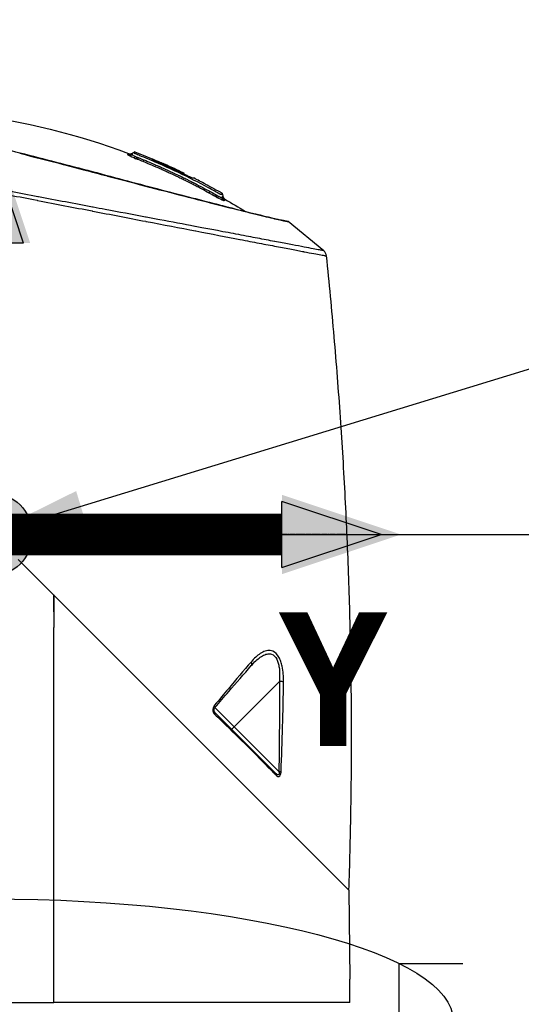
# Model space of a CAD drawing. Header units: millimetres. Extents: x 0 to 7374, y 0 to 4200.
# Tile 10 of 256: x 974 to 1104, y 1027 to 1282. Entities that reach past the tile are written whole.
import ezdxf

# ---------------------------------------------------------------- set-up
doc = ezdxf.new("R2010")
doc.units = ezdxf.units.MM
doc.header["$LTSCALE"] = 0.2
doc.linetypes.add('CENTER2', pattern=[1.125, 0.75, -0.125, 0.125, -0.125])
for name, color, linetype in [('02_Center Line', 1, 'CENTER2'), ('07_Special Line2', 76, 'Continuous'), ('12_Before Rev.Num.', 5, 'Continuous'), ('13_After Rev.Num.', 6, 'Continuous')]:
    doc.layers.add(name, color=color, linetype=linetype)
doc.layers.add('14_Mark', color=7, linetype='Continuous', true_color=0xe03c31)
doc.styles.add('Rainbow-4.0 Style', font='malgunsl.ttf')
doc.styles.add('Rainbow-5.0 Style', font='malgunsl.ttf')
doc.dimstyles.new('Rainbow-4.0 Style', dxfattribs={"dimtxt": 3.5, "dimasz": 2.5, "dimexe": 1, "dimexo": 1, "dimgap": 1, "dimtad": 1, "dimdsep": 46, "dimtxsty": 'Rainbow-4.0 Style', "dimcen": 0, "dimclrd": 251, "dimclre": 251, "dimclrt": 7, "dimazin": 3, "dimtp": 0.1, "dimtm": 0.1, "dimtfac": 0.61, "dimtmove": 0, "dimatfit": 3, "dimfxl": 1, "dimlwd": -1, "dimlwe": -1, "dimarcsym": 1})

# ---------------------------------------------------------------- blocks, each defined once
blk = doc.blocks.new('A$Ccc13c451')
for p, q in [((37.32, 339.97), (36.71, 339.61)), ((44.38, 337.03), (44.21, 336.87)), ((44.24, 336.85), (44.35, 336.96)), ((44.35, 336.97), (44.35, 336.97)), ((44.38, 337.04), (44.38, 337.04)), ((44.97, 336.66), (44.88, 336.57)), ((48.65, 333.89), (48.65, 333.89)), ((49.39, 334.62), (49.29, 334.53)), ((49.91, 334.23), (50.02, 334.35)), ((50.02, 334.34), (49.91, 334.23)), ((50.06, 334.42), (50.06, 334.42)), ((50.06, 334.42), (50.06, 334.42)), ((52.55, 333.2), (52.47, 333.12)), ((52.51, 333.12), (52.51, 333.11)), ((55.64, 331.61), (55.64, 331.61)), ((55.64, 331.61), (55.64, 331.61)), ((59.92, 329.28), (60.06, 328.53)), ((86.2, 314.39), (77.02, 321.93)), ((7.17, 234.53), (83.16, 158.55)), ((16.35, 221), (16.35, 225.36)), ((16.35, 222.47), (16.35, 221)), ((16.35, 221), (16.35, 216.98)), ((16.35, 141), (16.35, 216.98)), ((63.05, 191.29), (74.72, 202.96)), ((63.05, 191.29), (58.05, 196.28)), ((73.8, 179.22), (58.1, 194.92)), ((63.05, 191.29), (62.39, 190.63)), ((74.58, 179.75), (63.05, 191.29)), ((92.72, 148.98), (83.16, 158.55)), ((92.72, 148.98), (92.92, 126)), ((16.35, 120), (16.35, 141)), ((92.97, 120), (92.93, 125)), ((3.7, 120), (16.35, 120)), ((92.97, 120), (16.35, 120))]:
    blk.add_line(p, q)
for centre, radius, start, end in [((-24.75, 179.77), 171.69, 64.417, 66.0396), ((-24.75, 179.77), 171.8, 64.1859, 66.0389), ((61.24, 328.76), 1.2, 190.856, 240.1649)]:
    blk.add_arc(centre, radius, start, end)
for centre, major_axis, ratio, start_param, end_param in [((35.96, 340.34), (-1.03, 0.61), 0.997949, 1.7431, 2.633557), ((36, 340.42), (1.09, -0.51), 0.998516, 4.787531, 5.677928), ((68.26, 333.61), (-35, 7.37), 0.102199, 0.497677, 0.526182), ((38.49, 339.13), (-0.45, -1.11), 0.000022, 5.354217, 6.201922), ((57.03, 330.11), (-0.453, -0.828), 0.000085, 0.093714, 1.061511), ((54.14, 331.53), (-6.66, 4.29), 0.072778, 2.304313, 2.39478), ((61.07, 328.39), (1.12, -0.42), 0.997377, 3.687023, 4.546133), ((61.11, 328.49), (-1.09, 0.5), 0.998063, 0.621049, 1.479829), ((76.71, 321.67), (-0.436, 0.006), 0.859623, 4.491537, 4.551131), ((76.76, 321.66), (-0.384, 0.198), 0.857832, 5.016208, 5.02625), ((85.35, 313.07), (0.83, -1.55), 0.864703, 1.122468, 2.019125), ((20.25, 226.58), (77.45, -74.58), 0.033953, 0.839526, 0.849498)]:
    blk.add_ellipse(centre, major_axis=major_axis, ratio=ratio, start_param=start_param, end_param=end_param)
for points, knots in [([(-36.89, 351.11), (-36.89, 351.11), (-36.89, 351.11), (-36.08, 351.13), (-35.28, 351.15), (-32.05, 351.21), (-29.63, 351.21), (-19.93, 351.06), (-12.66, 350.57), (8.57, 347.91), (22.48, 344.53), (35.68, 339.53)], [0.121215, 0.121215, 0.121215, 0.121215, 0.121354, 0.121354, 0.363444, 0.363444, 1.089806, 1.089806, 3.271728, 3.271728, 7.50672, 7.50672, 7.50672, 7.50672]), ([(1.97, 341.15), (7.92, 339.64), (14.25, 338.04), (26.69, 334.8), (32.95, 333.11), (44.56, 330.05), (50.07, 328.62), (59.7, 326.14), (63.96, 325.06), (70.74, 323.37), (73.34, 322.76), (75.52, 322.28), (75.98, 322.19), (76.45, 322.1), (76.57, 322.08), (76.7, 322.05), (76.74, 322.05), (76.77, 322.04), (76.78, 322.04), (76.78, 322.04), (76.78, 322.04), (76.78, 322.04)], [0, 0, 0, 0, 1.927306, 1.927306, 3.856376, 3.856376, 5.766661, 5.766661, 7.686697, 7.686697, 9.640124, 9.640124, 10.376091, 10.376091, 10.747602, 10.747602, 10.933284, 10.933284, 11.023918, 11.023918, 11.064397, 11.064397, 11.064397, 11.064397]), ([(7.54, 339.6), (7.54, 339.6), (7.54, 339.6), (11.24, 338.65), (15.03, 337.69), (18.83, 336.71), (18.86, 336.7), (18.89, 336.7)], [0, 0, 0, 0, 0.000004, 0.000004, 0.991982, 0.991982, 1, 1, 1, 1]), ([(35.57, 339.13), (35.55, 339.15), (35.52, 339.18), (35.52, 339.21), (35.53, 339.22)], [0, 0, 0, 0, 0.462694, 1, 1, 1, 1]), ([(35.57, 339.3), (35.59, 339.34), (35.6, 339.37), (35.63, 339.43), (35.64, 339.45), (35.66, 339.49), (35.67, 339.5), (35.68, 339.52), (35.68, 339.53), (35.68, 339.53), (35.68, 339.53), (35.68, 339.53), (35.68, 339.53), (35.68, 339.53)], [0.0010877, 0.0010877, 0.0010877, 0.0010877, 0.1237619, 0.1237619, 0.2422121, 0.2422121, 0.3605238, 0.3605238, 0.4785956, 0.4785956, 0.4950475, 0.4950475, 0.4959259, 0.4959259, 0.4959259, 0.4959259]), ([(35.68, 339.53), (35.8, 339.48), (35.93, 339.46), (36.19, 339.45), (36.32, 339.46), (36.53, 339.53), (36.62, 339.57), (36.71, 339.61)], [0, 0, 0, 0, 0.0388779, 0.0388779, 0.0770911, 0.0770911, 0.1064476, 0.1064476, 0.1064476, 0.1064476]), ([(36.56, 339.3), (36.55, 339.29), (36.55, 339.28), (36.54, 339.28), (36.54, 339.27), (36.54, 339.27), (36.54, 339.26), (36.54, 339.26), (36.54, 339.26), (36.54, 339.26), (36.55, 339.25), (36.56, 339.23), (36.58, 339.23)], [0, 0, 0, 0, 0.25, 0.25, 0.25, 0.5, 0.5, 0.5, 0.533204, 0.533204, 0.533204, 1, 1, 1, 1]), ([(36.58, 339.23), (36.59, 339.22), (36.64, 339.18), (36.69, 339.15), (36.73, 339.12), (36.8, 339.08), (36.88, 339.04), (37.04, 338.95), (37.3, 338.83), (37.49, 338.75)], [0.0000008, 0.0000008, 0.0000008, 0.0000008, 0.25, 0.25, 0.25, 0.5, 0.5, 0.5, 0.9997095, 0.9997095, 0.9997095, 0.9997095]), ([(59.92, 329.28), (59.92, 329.28), (59.9, 329.25), (59.83, 329.09), (59.76, 328.93), (59.73, 328.89), (59.73, 328.88), (59.69, 328.89), (59.64, 328.91), (59.53, 328.95), (59.47, 328.98), (59.37, 329.03), (59.32, 329.05), (59.2, 329.11), (59.14, 329.14), (58.97, 329.24), (58.91, 329.27), (58.82, 329.32), (58.79, 329.33), (58.74, 329.36), (58.71, 329.38), (58.62, 329.43), (58.29, 329.61), (57.36, 330.13), (56.88, 330.39), (53.84, 332.03), (51.24, 333.35), (45.87, 335.91), (43.09, 337.14), (39.34, 338.69), (38.63, 338.97), (38.04, 339.21), (37.89, 339.27), (37.61, 339.39), (37.51, 339.43), (37.34, 339.51), (37.28, 339.54), (37.19, 339.6), (37.16, 339.62), (37.16, 339.63), (37.16, 339.64), (37.19, 339.69), (37.24, 339.81), (37.31, 339.94), (37.32, 339.97), (37.32, 339.97)], [-12.930328, -12.930328, -12.930328, -12.930328, -11.277637, -11.277637, -8.543668, -8.543668, -8.35232, -8.35232, -8.052683, -8.052683, -7.858412, -7.858412, -7.701305, -7.701305, -7.538181, -7.538181, -7.239112, -7.239112, -7.140306, -7.140306, -7.008811, -7.008811, -6.770415, -6.770415, -6.525589, -6.525589, -5.202241, -5.202241, -3.822769, -3.822769, -3.359845, -3.359845, -2.733238, -2.733238, -2.339267, -2.339267, -1.960551, -1.960551, -1.566753, -1.566753, -1.398937, -1.398937, -0.558929, -0.558929, -0.000001, -0.000001, -0.000001, -0.000001]), ([(18.89, 336.7), (20.62, 336.25), (22.35, 335.8), (24.06, 335.35), (26.11, 334.81), (28.14, 334.27), (30.16, 333.73), (30.18, 333.73), (30.21, 333.72), (30.23, 333.71)], [0, 0, 0, 0, 0.452999, 0.452999, 0.452999, 0.993777, 0.993777, 0.993777, 1, 1, 1, 1]), ([(37.84, 338.6), (37.86, 338.59), (37.94, 338.57), (38.01, 338.54), (38.08, 338.52), (38.15, 338.49), (38.22, 338.46)], [0, 0, 0, 0, 0.5, 0.5, 0.5, 1, 1, 1, 1]), ([(56.58, 329.28), (55.92, 329.64), (55.25, 330.01), (54.2, 330.56), (53.85, 330.74), (53.13, 331.12), (52.72, 331.33), (51.75, 331.83), (51.07, 332.17), (50.01, 332.69), (49.65, 332.87), (48.91, 333.23), (48.5, 333.43), (47.47, 333.92), (46.77, 334.24), (45.7, 334.74), (45.33, 334.9), (44.6, 335.24), (44.2, 335.42), (42.49, 336.17), (41.04, 336.79), (39.5, 337.43)], [0, 0, 0, 0, 0.125, 0.125, 0.1875, 0.1875, 0.25, 0.25, 0.375, 0.375, 0.4375, 0.4375, 0.5, 0.5, 0.625, 0.625, 0.6875, 0.6875, 0.75, 0.75, 1, 1, 1, 1]), ([(39.69, 337.87), (40.26, 337.63), (40.92, 337.36), (41.65, 337.05), (42.01, 336.89), (42.39, 336.73), (42.79, 336.56), (42.99, 336.47), (43.2, 336.38), (43.41, 336.29), (43.51, 336.24), (43.62, 336.2), (43.72, 336.15), (43.78, 336.12), (43.83, 336.1), (43.89, 336.08), (43.94, 336.05), (43.97, 336.04), (44.05, 336), (46.7, 334.83), (48.07, 334.16), (48.36, 334.02), (48.5, 333.95), (48.93, 333.75), (49.65, 333.4), (50, 333.23), (50.43, 333.02), (50.92, 332.77), (51.17, 332.65), (51.43, 332.52), (51.72, 332.38), (51.86, 332.3), (52, 332.23), (52.15, 332.16), (52.23, 332.12), (52.3, 332.08), (52.38, 332.04), (52.46, 332), (52.56, 331.95), (52.62, 331.92), (54.32, 331.05), (55.71, 330.3), (56.81, 329.7)], [0, 0, 0, 0, 0.125, 0.125, 0.125, 0.1875, 0.1875, 0.1875, 0.21875, 0.21875, 0.21875, 0.234375, 0.234375, 0.234375, 0.242188, 0.242188, 0.242188, 0.25, 0.25, 0.25, 0.5, 0.5, 0.5, 0.625, 0.625, 0.625, 0.6875, 0.6875, 0.6875, 0.71875, 0.71875, 0.71875, 0.734375, 0.734375, 0.734375, 0.742188, 0.742188, 0.742188, 0.75, 0.75, 0.75, 1, 1, 1, 1]), ([(41.79, 338.07), (41.8, 338.08), (41.81, 338.1), (41.82, 338.12), (41.82, 338.13), (41.83, 338.14)], [-0.3473239, -0.3473239, -0.3473239, -0.3473239, -0.1736625, -0.1736625, -0.000001, -0.000001, -0.000001, -0.000001]), ([(44.92, 336.55), (44.72, 336.64), (44.52, 336.73), (44.12, 336.91), (43.91, 337), (43.35, 337.26), (42.99, 337.43), (42.47, 337.69), (42.21, 337.81), (41.95, 337.96), (41.89, 337.99), (41.81, 338.04), (41.79, 338.06), (41.79, 338.07)], [0, 0, 0, 0, 0.0652901, 0.0652901, 0.1356072, 0.1356072, 0.2664802, 0.2664802, 0.3609863, 0.3609863, 0.4017652, 0.4017652, 0.4432479, 0.4432479, 0.4432479, 0.4432479]), ([(41.83, 338.14), (41.83, 338.14), (41.85, 338.13), (41.94, 338.1), (42.01, 338.07), (42.24, 337.97), (42.47, 337.88), (43.05, 337.63), (43.4, 337.47), (44, 337.21), (44.21, 337.12), (44.47, 337.01), (44.51, 336.99), (44.56, 336.97)], [0.0000003, 0.0000003, 0.0000003, 0.0000003, 0.0705862, 0.0705862, 0.1412382, 0.1412382, 0.2642584, 0.2642584, 0.3766899, 0.3766899, 0.4329096, 0.4329096, 0.4450917, 0.4450917, 0.4450917, 0.4450917]), ([(44.35, 336.97), (44.35, 336.96), (44.35, 336.96), (44.35, 336.96), (44.35, 336.96), (44.36, 336.95), (44.42, 336.92), (44.47, 336.89), (44.59, 336.84), (44.66, 336.8), (44.82, 336.73), (44.9, 336.7), (44.97, 336.66)], [-0.0015612, -0.0015612, -0.0015612, -0.0015612, 0, 0, 0, 0.0255407, 0.0255407, 0.0510814, 0.0510814, 0.078632, 0.078632, 0.1030497, 0.1030497, 0.1030497, 0.1030497]), ([(45.02, 336.76), (44.94, 336.8), (44.86, 336.83), (44.71, 336.9), (44.63, 336.93), (44.52, 336.98), (44.47, 337), (44.4, 337.03), (44.38, 337.04), (44.38, 337.04), (44.38, 337.04), (44.38, 337.04), (44.38, 337.03)], [-0.1017382, -0.1017382, -0.1017382, -0.1017382, -0.0775244, -0.0775244, -0.0503574, -0.0503574, -0.0251787, -0.0251787, 0, 0, 0, 0.0028061, 0.0028061, 0.0028061, 0.0028061]), ([(49.33, 334.51), (48.6, 334.86), (47.87, 335.2), (46.4, 335.88), (45.66, 336.22), (44.92, 336.55)], [0.000001, 0.000001, 0.000001, 0.000001, 0.2430473, 0.2430473, 0.4860558, 0.4860558, 0.4860558, 0.4860558]), ([(30.23, 333.71), (33.94, 332.73), (37.57, 331.78), (41.08, 330.86), (41.09, 330.86), (41.11, 330.86), (41.13, 330.85)], [0, 0, 0, 0, 0.9954962, 0.9954962, 0.9954962, 1, 1, 1, 1]), ([(52.51, 333.12), (52.51, 333.11), (52.49, 333.11), (52.4, 333.14), (52.33, 333.16), (52.05, 333.27), (51.78, 333.38), (51.39, 333.55), (51.14, 333.66), (50.52, 333.95), (50.26, 334.07), (49.83, 334.27), (49.58, 334.39), (49.33, 334.51)], [0, 0, 0, 0, 0.0684595, 0.0684595, 0.1399936, 0.1399936, 0.3001856, 0.3001856, 0.4257444, 0.4257444, 0.5345662, 0.5345662, 0.6818219, 0.6818219, 0.6818219, 0.6818219]), ([(49.39, 334.62), (49.46, 334.59), (49.54, 334.55), (49.69, 334.48), (49.77, 334.45), (49.88, 334.4), (49.93, 334.38), (50, 334.35), (50.02, 334.35), (50.02, 334.35), (50.02, 334.35), (50.02, 334.35)], [-0.3085425, -0.3085425, -0.3085425, -0.3085425, -0.2840094, -0.2840094, -0.2572237, -0.2572237, -0.2320944, -0.2320944, -0.206965, -0.206965, -0.2038936, -0.2038936, -0.2038936, -0.2038936]), ([(50.02, 334.35), (50.02, 334.35), (50.02, 334.34), (50.02, 334.34), (50.02, 334.34), (50.02, 334.34), (50.02, 334.34)], [0.94931211, 0.94931211, 0.94931211, 0.94931211, 0.99009901, 0.99009901, 0.99009901, 0.99011126, 0.99011126, 0.99011126, 0.99011126]), ([(50.06, 334.42), (50.06, 334.42), (50.05, 334.41), (50.04, 334.4), (50.04, 334.39), (50.04, 334.38), (50.03, 334.36)], [0, 0, 0, 0, 0.4950417, 0.4950417, 0.4950417, 0.8079303, 0.8079303, 0.8079303, 0.8079303]), ([(52.55, 333.2), (52.55, 333.19), (52.54, 333.18), (52.54, 333.17), (52.53, 333.16), (52.52, 333.14), (52.51, 333.12)], [0, 0, 0, 0, 0.4999918, 0.4999918, 0.4999918, 1, 1, 1, 1]), ([(55.64, 331.61), (55.13, 331.88), (54.61, 332.14), (53.58, 332.68), (53.07, 332.94), (52.55, 333.2)], [0.000001, 0.000001, 0.000001, 0.000001, 0.173747, 0.173747, 0.3475067, 0.3475067, 0.3475067, 0.3475067]), ([(-2.16, 330.2), (-2.11, 330.19), (-2.06, 330.18), (2.62, 329.26), (7.33, 328.34), (12.04, 327.43)], [0, 0, 0, 0, 0.010575, 0.010575, 1, 1, 1, 1]), ([(12.38, 328.32), (12.33, 328.33), (12.28, 328.34), (7.55, 329.24), (2.86, 330.13), (-1.74, 331.01)], [0, 0, 0, 0, 0.010158, 0.010158, 1, 1, 1, 1]), ([(41.13, 330.85), (44.62, 329.94), (47.99, 329.07), (51.14, 328.26), (51.15, 328.25), (51.16, 328.25)], [0, 0, 0, 0, 0.996758, 0.996758, 1, 1, 1, 1]), ([(58.2, 328.94), (58.26, 328.91), (58.36, 328.85), (58.39, 328.82), (58.42, 328.8), (58.47, 328.77), (58.54, 328.73)], [0, 0, 0, 0, 0.5, 0.5, 0.5, 1, 1, 1, 1]), ([(58.89, 328.54), (58.98, 328.49), (59.08, 328.43), (59.18, 328.38), (59.23, 328.35), (59.28, 328.33), (59.34, 328.3), (59.39, 328.28), (59.46, 328.25), (59.49, 328.23), (59.58, 328.19), (59.74, 328.15), (59.79, 328.13), (59.8, 328.13), (59.8, 328.13), (59.81, 328.13), (59.81, 328.12), (59.82, 328.12), (59.82, 328.12)], [0.0004245, 0.0004245, 0.0004245, 0.0004245, 0.25, 0.25, 0.25, 0.375, 0.375, 0.375, 0.5, 0.5, 0.5, 0.8998439, 0.8998439, 0.8998439, 0.9347368, 0.9347368, 0.9347368, 0.9999979, 0.9999979, 0.9999979, 0.9999979]), ([(59.94, 328.26), (59.98, 328.35), (60.01, 328.42), (60.03, 328.46), (60.05, 328.51), (60.06, 328.53), (60.06, 328.53)], [0, 0, 0, 0, 0.499129, 0.499129, 0.499129, 1, 1, 1, 1]), ([(12.04, 327.43), (12.09, 327.42), (12.14, 327.41), (12.19, 327.4), (16.91, 326.49), (21.63, 325.58), (26.3, 324.67)], [0, 0, 0, 0, 0.0101289, 0.0101289, 0.0101289, 1, 1, 1, 1]), ([(26.52, 325.65), (26.48, 325.66), (26.44, 325.67), (21.76, 326.55), (17.07, 327.43), (12.38, 328.32)], [0, 0, 0, 0, 0.009464, 0.009464, 1, 1, 1, 1]), ([(51.16, 328.25), (54.31, 327.44), (57.23, 326.69), (59.9, 326.02), (59.91, 326.02), (59.92, 326.01), (59.92, 326.01)], [0, 0, 0, 0, 0.997611, 0.997611, 0.997611, 1, 1, 1, 1]), ([(60.38, 327.32), (60.22, 327.35), (59.7, 327.58), (59.04, 327.93), (58.97, 327.97), (58.89, 328.01), (58.82, 328.05)], [0, 0, 0, 0, 0.8986326, 0.8986326, 0.8986326, 1, 1, 1, 1]), ([(59.82, 328.12), (59.83, 328.12), (59.84, 328.12), (59.85, 328.12), (59.86, 328.12), (59.87, 328.12), (59.88, 328.12), (59.88, 328.13), (59.89, 328.15), (59.89, 328.17)], [0, 0, 0, 0, 0.25, 0.25, 0.25, 0.5, 0.5, 0.5, 1, 1, 1, 1]), ([(59.92, 326.01), (62.59, 325.34), (65, 324.74), (67.11, 324.22), (67.11, 324.21), (67.11, 324.21), (67.12, 324.21)], [0, 0, 0, 0, 0.998378, 0.998378, 0.998378, 1, 1, 1, 1]), ([(60.64, 327.72), (60.64, 327.72), (60.64, 327.71), (60.64, 327.7), (60.63, 327.69), (60.62, 327.67), (60.61, 327.65), (60.59, 327.61), (60.56, 327.54), (60.52, 327.45)], [0.00838, 0.00838, 0.00838, 0.00838, 0.25, 0.25, 0.25, 0.5, 0.5, 0.5, 1, 1, 1, 1]), ([(26.3, 324.67), (26.3, 324.67), (26.3, 324.67), (26.3, 324.67), (26.34, 324.66), (26.39, 324.65), (26.43, 324.65), (31.09, 323.74), (35.69, 322.86), (40.14, 322)], [0, 0, 0, 0, 0.000009, 0.000009, 0.000009, 0.009484, 0.009484, 0.009484, 1, 1, 1, 1]), ([(40.23, 323.07), (40.19, 323.08), (40.15, 323.08), (40.11, 323.09), (36.7, 323.73), (33.21, 324.39), (29.67, 325.06), (28.62, 325.25), (27.58, 325.45), (26.52, 325.65)], [0, 0, 0, 0, 0.008747, 0.008747, 0.008747, 0.77448, 0.77448, 0.77448, 1, 1, 1, 1]), ([(65.91, 324.57), (66.4, 324.45), (66.87, 324.34), (70.76, 323.37), (73.35, 322.76), (75.3, 322.33), (75.61, 322.27), (75.87, 322.21)], [7.428228, 7.428228, 7.428228, 7.428228, 7.688455, 7.688455, 9.645251, 9.645251, 10.095588, 10.095588, 10.095588, 10.095588]), ([(67.12, 324.21), (69.21, 323.69), (71.01, 323.26), (72.47, 322.92), (72.47, 322.92), (72.47, 322.92), (72.47, 322.92), (72.47, 322.92)], [0, 0, 0, 0, 0.998945, 0.998945, 0.999987, 0.999987, 1, 1, 1, 1]), ([(40.14, 322), (40.14, 322), (40.14, 322), (40.14, 322), (40.18, 321.99), (40.22, 321.99), (40.26, 321.98), (44.71, 321.12), (49, 320.29), (53.06, 319.51)], [0, 0, 0, 0, 0.000004, 0.000004, 0.000004, 0.008758, 0.008758, 0.008758, 1, 1, 1, 1]), ([(52.97, 320.67), (52.94, 320.67), (52.9, 320.68), (52.87, 320.68), (49.95, 321.24), (46.9, 321.81), (43.76, 322.41), (42.59, 322.63), (41.42, 322.85), (40.23, 323.07)], [0, 0, 0, 0, 0.007582, 0.007582, 0.007582, 0.73198, 0.73198, 0.73198, 1, 1, 1, 1]), ([(72.47, 322.92), (73.93, 322.58), (75.06, 322.32), (75.83, 322.16), (76.21, 322.08), (76.5, 322.03), (76.71, 321.99), (76.91, 321.95), (77.02, 321.93), (77.02, 321.93)], [0, 0, 0, 0, 0.5, 0.5, 0.5, 0.7498451, 0.7498451, 0.7498451, 0.9943685, 0.9943685, 0.9943685, 0.9943685]), ([(76.44, 322.1), (76.53, 322.08), (76.6, 322.07), (76.68, 322.06), (76.71, 322.05), (76.73, 322.05)], [10.5053668, 10.5053668, 10.5053668, 10.5053668, 10.7415112, 10.7415112, 10.8638195, 10.8638195, 10.8638195, 10.8638195]), ([(76.81, 322.03), (76.81, 322.03), (76.81, 322.03), (76.82, 322.03), (76.82, 322.03), (76.82, 322.03), (76.83, 322.03), (76.83, 322.03), (76.84, 322.03), (76.85, 322.02), (76.86, 322.02), (76.87, 322.02), (76.88, 322.01), (76.9, 322), (76.91, 322), (76.95, 321.98), (76.98, 321.97), (77.01, 321.94), (77.02, 321.94), (77.02, 321.93)], [0, 0, 0, 0, 0.00223173, 0.00223173, 0.00433028, 0.00433028, 0.00749179, 0.00749179, 0.00972785, 0.00972785, 0.01240011, 0.01240011, 0.01500819, 0.01500819, 0.01934381, 0.01934381, 0.02790151, 0.02790151, 0.03097705, 0.03097705, 0.03097705, 0.03097705]), ([(64.22, 318.55), (64.22, 318.55), (64.22, 318.55), (64.22, 318.55), (64.19, 318.55), (64.17, 318.55), (64.15, 318.56), (62.42, 318.89), (60.61, 319.23), (58.73, 319.58), (57.4, 319.83), (56.04, 320.09), (54.65, 320.35), (54.09, 320.45), (53.53, 320.56), (52.97, 320.67)], [0, 0, 0, 0, 0.000002, 0.000002, 0.000002, 0.006428, 0.006428, 0.006428, 0.506965, 0.506965, 0.506965, 0.859559, 0.859559, 0.859559, 1, 1, 1, 1]), ([(53.06, 319.51), (53.06, 319.51), (53.06, 319.51), (53.09, 319.5), (53.12, 319.5), (57.21, 318.71), (61.01, 317.98), (64.5, 317.31)], [0, 0, 0, 0, 0.000005, 0.000005, 0.007575, 0.007575, 1, 1, 1, 1]), ([(73.51, 316.79), (73.49, 316.79), (73.48, 316.79), (72.1, 317.05), (70.63, 317.33), (67.54, 317.92), (65.92, 318.22), (64.22, 318.55)], [0, 0, 0, 0, 0.005281, 0.005281, 0.505483, 0.505483, 1, 1, 1, 1]), ([(64.5, 317.31), (64.5, 317.31), (64.5, 317.31), (64.52, 317.31), (64.54, 317.3), (66.3, 316.97), (67.95, 316.65), (71.09, 316.05), (72.58, 315.76), (73.97, 315.5)], [0, 0, 0, 0, 0.000003, 0.000003, 0.006429, 0.006429, 0.500376, 0.500376, 1, 1, 1, 1]), ([(80.45, 315.48), (80.44, 315.48), (80.43, 315.48), (79.48, 315.66), (78.42, 315.86), (76.11, 316.3), (74.86, 316.53), (73.51, 316.79)], [0, 0, 0, 0, 0.003874, 0.003874, 0.504286, 0.504286, 1, 1, 1, 1]), ([(73.97, 315.5), (73.99, 315.5), (74, 315.49), (74.02, 315.49), (75.39, 315.23), (76.66, 314.98), (77.83, 314.76), (79.02, 314.54), (80.09, 314.33), (81.06, 314.15), (81.06, 314.15), (81.07, 314.14), (81.08, 314.14), (82.03, 313.96), (82.87, 313.8), (83.6, 313.67), (84.33, 313.53), (84.94, 313.41), (85.44, 313.32), (85.44, 313.32), (85.44, 313.32), (85.44, 313.32), (85.93, 313.23), (86.3, 313.16), (86.55, 313.12), (86.55, 313.12), (86.55, 313.12), (86.55, 313.11), (86.8, 313.07), (86.92, 313.05), (86.92, 313.05)], [0, 0, 0, 0, 0.0017627, 0.0017627, 0.0017627, 0.1671489, 0.1671489, 0.1671489, 0.3341032, 0.3341032, 0.3341032, 0.3353966, 0.3353966, 0.3353966, 0.501122, 0.501122, 0.501122, 0.6672661, 0.6672661, 0.6672661, 0.6680256, 0.6680256, 0.6680256, 0.8332512, 0.8332512, 0.8332512, 0.8337163, 0.8337163, 0.8337163, 1, 1, 1, 1]), ([(84.74, 314.66), (84.74, 314.66), (84.74, 314.66), (84.25, 314.76), (83.64, 314.87), (82.21, 315.14), (81.38, 315.3), (80.45, 315.48), (80.45, 315.48)], [0, 0, 0, 0, 0.002282, 0.002282, 0.50177, 0.50177, 0.999997, 1, 1, 1, 1]), ([(86.2, 314.39), (86.2, 314.39), (86.08, 314.41), (85.83, 314.46), (85.83, 314.46), (85.59, 314.5), (85.22, 314.57), (84.74, 314.66)], [0, 0, 0, 0, 0.500898, 0.500898, 0.502299, 0.502299, 1, 1, 1, 1]), ([(16.35, 225.36), (16.35, 225.21), (16.35, 225.07), (16.35, 224.71), (16.35, 224.51), (16.35, 223.77), (16.35, 223.25), (16.35, 222.64), (16.35, 222.56), (16.35, 222.47)], [0.1965288, 0.1965288, 0.1965288, 0.1965288, 0.3185935, 0.3185935, 0.4917001, 0.4917001, 0.9319126, 0.9319126, 1, 1, 1, 1]), ([(68.6, 209.28), (68.6, 209.28), (68.6, 209.28), (68.6, 209.28), (68.18, 208.9), (67.78, 208.48), (67.39, 208.02)], [0.0097373, 0.0097373, 0.0097373, 0.0097373, 0.009901, 0.009901, 0.009901, 1, 1, 1, 1]), ([(67.44, 207.08), (67.83, 207.52), (68.22, 207.94), (68.63, 208.32), (69.37, 209.01), (70.15, 209.6), (70.95, 209.91), (71.34, 210.07), (71.74, 210.16), (72.13, 210.15), (72.33, 210.14), (72.52, 210.11), (72.7, 210.05), (73.25, 209.86), (73.73, 209.39), (74.06, 208.72), (74.21, 208.42), (74.33, 208.09), (74.43, 207.73), (74.53, 207.38), (74.6, 207), (74.66, 206.61), (74.82, 205.45), (74.82, 204.2), (74.72, 202.96)], [0, 0, 0, 0, 0.115688, 0.115688, 0.115688, 0.327422, 0.327422, 0.327422, 0.433289, 0.433289, 0.433289, 0.486223, 0.486223, 0.486223, 0.645023, 0.645023, 0.645023, 0.716019, 0.716019, 0.716019, 0.787014, 0.787014, 0.787014, 1, 1, 1, 1]), ([(74.61, 209.26), (74.19, 210.02), (73.61, 210.57), (72.99, 210.83), (72.78, 210.91), (72.56, 210.97), (72.35, 210.99), (71.91, 211.04), (71.48, 210.97), (71.05, 210.84), (70.19, 210.56), (69.37, 209.98), (68.6, 209.28)], [0, 0, 0, 0, 0.3001329, 0.3001329, 0.3001329, 0.4001191, 0.4001191, 0.4001191, 0.6000914, 0.6000914, 0.6000914, 1, 1, 1, 1]), ([(75.79, 202.92), (75.8, 204.26), (75.68, 206.08), (75.12, 208.17), (74.8, 208.92), (74.61, 209.26)], [0.0000003, 0.0000003, 0.0000003, 0.0000003, 0.6001576, 0.8002102, 1, 1, 1, 1]), ([(58.05, 196.28), (59.26, 197.67), (60.44, 199.03), (63.6, 202.66), (65.54, 204.9), (67.44, 207.08)], [0, 0, 0, 0, 0.371358, 0.371358, 1, 1, 1, 1]), ([(67.39, 208.02), (65.47, 205.78), (63.51, 203.46), (61.52, 201.09), (61.52, 201.09), (61.52, 201.09)], [0, 0, 0, 0, 0.999894, 0.999894, 1, 1, 1, 1]), ([(67.44, 207.08), (67.52, 207.17), (67.56, 207.28), (67.57, 207.42), (67.57, 207.47), (67.57, 207.52), (67.56, 207.57), (67.54, 207.71), (67.48, 207.87), (67.39, 208.02)], [0, 0, 0, 0, 0.428389, 0.428389, 0.428389, 0.571429, 0.571429, 0.571429, 1, 1, 1, 1]), ([(75.79, 202.92), (75.67, 202.93), (75.35, 202.95), (74.92, 202.96), (74.72, 202.96)], [0, 0, 0, 0, 0.498496, 1, 1, 1, 1]), ([(57.95, 196.84), (57.8, 196.66), (57.55, 196.23), (57.46, 195.26), (57.79, 194.67), (58.05, 194.42)], [0, 0, 0, 0, 0.285714, 0.571429, 1, 1, 1, 1]), ([(58.1, 194.92), (57.96, 195.06), (57.77, 195.41), (57.83, 195.95), (57.97, 196.19), (58.05, 196.28)], [0, 0, 0, 0, 0.428571, 0.714286, 1, 1, 1, 1]), ([(74.58, 179.75), (74.64, 179.53), (74.68, 179.31), (74.66, 179.13), (74.65, 179.04), (74.63, 178.96), (74.6, 178.91), (74.53, 178.81), (74.39, 178.81), (74.25, 178.88), (74.19, 178.9), (74.14, 178.94), (74.08, 178.98), (73.99, 179.04), (73.89, 179.13), (73.8, 179.22)], [0, 0, 0, 0, 0.285714, 0.285714, 0.285714, 0.428571, 0.428571, 0.428571, 0.714286, 0.714286, 0.714286, 0.821429, 0.821429, 0.821429, 1, 1, 1, 1]), ([(73.86, 178.73), (73.95, 178.64), (74.11, 178.51), (74.45, 178.35), (74.8, 178.43), (75.1, 179), (75.15, 179.43), (75.16, 179.72)], [0, 0, 0, 0, 0.178571, 0.285714, 0.571429, 0.714286, 1, 1, 1, 1]), ([(92.93, 125), (92.93, 125), (92.93, 125), (92.93, 125), (92.93, 125.13), (92.93, 125.26), (92.92, 125.51), (92.92, 125.62), (92.92, 125.8), (92.92, 125.87), (92.92, 125.98), (92.92, 126), (92.92, 126)], [0.6027058, 0.6027058, 0.6027058, 0.6027058, 0.6027152, 0.6027152, 0.6027152, 0.6403819, 0.6403819, 0.6780487, 0.6780487, 0.7157151, 0.7157151, 0.7533815, 0.7533815, 0.7533815, 0.7533815])]:
    blk.add_open_spline(points, degree=3, knots=knots)
for points, degree in [([(35.53, 339.22), (35.54, 339.23), (35.55, 339.26), (35.57, 339.3)], 3), ([(36.58, 339.23), (36.28, 339.05), (35.9, 339.01), (35.57, 339.13)], 3), ([(37.14, 338.38), (36.35, 338.71), (35.71, 339.02), (35.57, 339.13)], 3), ([(36.6, 339.38), (36.59, 339.36), (36.58, 339.33), (36.56, 339.3)], 3), ([(36.71, 339.61), (36.71, 339.61), (36.62, 339.43), (36.6, 339.38)], 3), ([(36.71, 339.61), (36.71, 339.61), (36.71, 339.61), (36.71, 339.61)], 3), ([(37.49, 338.75), (37.34, 338.52), (37.21, 338.38), (37.14, 338.38)], 3), ([(37.32, 339.97), (39.03, 339.31), (40.73, 338.62), (42.42, 337.9)], 3), ([(37.49, 338.75), (37.59, 338.69), (37.71, 338.64), (37.84, 338.6)], 3), ([(37.84, 338.6), (37.72, 338.36), (37.64, 338.21), (37.61, 338.19)], 3), ([(38.04, 338.02), (37.9, 338.08), (37.75, 338.13), (37.61, 338.19)], 3), ([(39.5, 337.43), (39.06, 337.6), (38.58, 337.8), (38.04, 338.02)], 3), ([(38.22, 338.46), (38.71, 338.26), (39.2, 338.07), (39.69, 337.87)], 3), ([(39.5, 337.43), (39.51, 337.45), (39.58, 337.62), (39.69, 337.87)], 3), ([(41.03, 337.31), (41.03, 337.31), (41.03, 337.31), (41.03, 337.31)], 3), ([(44.38, 337.03), (44.37, 337.02), (44.36, 337), (44.35, 336.97)], 3), ([(49.19, 333.62), (49.19, 333.62), (49.19, 333.63), (49.19, 333.63)], 3), ([(50.02, 334.35), (50.04, 334.39), (50.05, 334.41), (50.06, 334.43)], 3), ([(55.64, 331.61), (57.08, 330.85), (58.5, 330.08), (59.92, 329.28)], 3), ([(57.96, 328.52), (57.5, 328.77), (57.04, 329.03), (56.58, 329.28)], 3), ([(56.81, 329.7), (57.27, 329.45), (57.73, 329.19), (58.2, 328.94)], 3), ([(58.2, 328.94), (58.06, 328.7), (57.98, 328.55), (57.96, 328.52)], 3), ([(58.37, 328.29), (58.25, 328.36), (58.1, 328.44), (57.96, 328.52)], 3), ([(58.54, 328.73), (58.42, 328.49), (58.36, 328.33), (58.37, 328.29)], 3), ([(58.54, 328.73), (58.66, 328.65), (58.77, 328.59), (58.88, 328.54)], 3), ([(58.88, 328.54), (58.8, 328.29), (58.77, 328.11), (58.82, 328.05)], 3), ([(59.82, 328.12), (59.88, 327.8), (60.1, 327.49), (60.38, 327.32)], 3), ([(59.89, 328.17), (59.91, 328.2), (59.92, 328.23), (59.94, 328.26)], 3), ([(60.47, 327.35), (60.47, 327.33), (60.45, 327.31), (60.38, 327.32)], 3), ([(60.52, 327.45), (60.5, 327.42), (60.49, 327.39), (60.47, 327.35)], 3), ([(60.64, 327.72), (60.64, 327.72), (60.64, 327.72), (60.64, 327.72)], 3), ([(60.64, 327.72), (62.42, 326.7), (64.18, 325.65), (65.92, 324.57)], 3), ([(92.72, 148.99), (95.46, 230.29), (86.92, 313.05)], 2), ([(74.72, 202.96), (74.74, 195.22), (74.73, 187.49), (74.58, 179.75)], 3), ([(75.16, 179.72), (75.48, 187.45), (75.71, 195.18), (75.79, 202.92)], 3), ([(61.52, 201.09), (60.34, 199.69), (59.15, 198.28), (57.95, 196.84)], 3), ([(58.05, 196.28), (58.1, 196.34), (58.14, 196.51), (58.03, 196.74), (57.95, 196.84)], 3), ([(58.1, 194.92), (58.14, 194.88), (58.18, 194.74), (58.1, 194.52), (58.05, 194.42)], 3), ([(58.05, 194.42), (59.01, 193.5), (59.96, 192.59), (60.89, 191.68)], 3), ([(60.89, 191.68), (63.11, 189.53), (65.25, 187.43), (67.32, 185.36)], 3), ([(67.32, 185.36), (69.39, 183.28), (71.39, 181.26), (73.3, 179.31)], 3), ([(73.8, 179.22), (73.85, 179.17), (73.92, 179.02), (73.89, 178.82), (73.86, 178.73)], 3), ([(74.58, 179.75), (74.69, 179.75), (74.92, 179.74), (75.1, 179.73), (75.16, 179.72)], 3)]:
    blk.add_open_spline(points, degree=degree)
at = {"layer": '02_Center Line'}
blk.add_line((92.23, 241), (-362.4, 241), dxfattribs=at)
blk = doc.blocks.new('A$Ceda57245')
at = {"layer": '07_Special Line2'}
blk.add_hatch(color=256, dxfattribs=at).paths.add_polyline_path([(49.16, 0), (34.9, 4.75), (34.9, -4.75)])
at = {"layer": '12_Before Rev.Num.'}
blk.add_hatch(color=256, dxfattribs=at).paths.add_polyline_path([(0, 49.16), (-4.75, 34.9), (4.75, 34.9)])
at = {"layer": '14_Mark'}
h = blk.add_hatch(color=256, dxfattribs=at)
h.dxf.hatch_style = 1
h.paths.add_polyline_path([(5, 0, 1), (-5, 0, 1)])
at = {"layer": '07_Special Line2'}
for p, q in [((34.9, -3.96), (34.9, 3.96)), ((46.78, 0), (34.9, 3.96)), ((34.9, -3.96), (46.78, 0))]:
    blk.add_line(p, q, dxfattribs=at)
at = {"layer": '07_Special Line2', "const_width": 5}
blk.add_lwpolyline([(34.9, 0), (0, 0)], dxfattribs=at)
at = {"layer": '12_Before Rev.Num.'}
for p, q in [((0, 46.78), (-3.96, 34.9)), ((3.96, 34.9), (0, 46.78)), ((3.96, 34.9), (-3.96, 34.9))]:
    blk.add_line(p, q, dxfattribs=at)
at = {"layer": '12_Before Rev.Num.', "const_width": 5}
blk.add_lwpolyline([(0, 34.9), (0, 0)], dxfattribs=at)
at = {"layer": '14_Mark'}
blk.add_circle((0, 0), 5, dxfattribs=at)
at = {"layer": '07_Special Line2', "insert": (34.53, -17.31), "char_height": 16, "attachment_point": 4, "style": 'Rainbow-5.0 Style'}
blk.add_mtext('{\\fMalgun Gothic Semilight|b1|i0|c129|p50;Y}', dxfattribs=at)
at = {"layer": '12_Before Rev.Num.', "insert": (-20.59, 35.73), "char_height": 16, "attachment_point": 4, "style": 'Rainbow-5.0 Style'}
blk.add_mtext('{\\fMalgun Gothic Semilight|b1|i0|c129|p50;Z}', dxfattribs=at)
at = {"layer": '14_Mark', "insert": (-17.84, -15.46), "char_height": 16, "attachment_point": 4, "style": 'Rainbow-5.0 Style'}
blk.add_mtext('{\\fMalgun Gothic Semilight|b1|i0|c129|p50;0}', dxfattribs=at)
blk = doc.blocks.new('*D157')
at = {"color": 251, "linetype": 'ByBlock', "transparency": 16777216}
for p, q in [((976.23, 1148.4), (1241.29, 1148.4)), ((1231.29, 932.4), (1231.29, 1123.4)), ((1098.23, 907.4), (1241.29, 907.4))]:
    blk.add_line(p, q, dxfattribs=at)
at = {"color": 251, "transparency": 16777216}
for points in [[(1227.12, 1123.4), (1235.45, 1123.4), (1231.29, 1148.4)], [(1227.12, 932.4), (1235.45, 932.4), (1231.29, 907.4)]]:
    blk.add_solid(points, dxfattribs=at)
at = {"layer": 'Defpoints', "color": 0, "transparency": 16777216}
for p in [(966.23, 1148.4), (1231.29, 1148.4), (1088.23, 907.4)]:
    blk.add_point(p, dxfattribs=at)
at = {"color": 7, "transparency": 16777216, "insert": (1203.39, 1027.9), "char_height": 35, "attachment_point": 5, "rotation": 90, "style": 'Rainbow-4.0 Style'}
blk.add_mtext('241', dxfattribs=at)
blk = doc.blocks.new('*D158')
at = {"color": 251, "linetype": 'ByBlock', "transparency": 16777216}
for p, q in [((909.23, 2033.4), (1241.29, 2033.4)), ((1231.29, 1173.4), (1231.29, 2008.4)), ((976.23, 1148.4), (1241.29, 1148.4))]:
    blk.add_line(p, q, dxfattribs=at)
at = {"color": 251, "transparency": 16777216}
for points in [[(1227.12, 2008.4), (1235.45, 2008.4), (1231.29, 2033.4)], [(1227.12, 1173.4), (1235.45, 1173.4), (1231.29, 1148.4)]]:
    blk.add_solid(points, dxfattribs=at)
at = {"layer": 'Defpoints', "color": 0, "transparency": 16777216}
for p in [(899.23, 2033.4), (1231.29, 2033.4), (966.23, 1148.4)]:
    blk.add_point(p, dxfattribs=at)
at = {"color": 7, "transparency": 16777216, "insert": (1203.18, 1590.9), "char_height": 35, "attachment_point": 5, "rotation": 90, "style": 'Rainbow-4.0 Style'}
blk.add_mtext('885', dxfattribs=at)
blk = doc.blocks.new('*D128')
at = {"color": 251, "linetype": 'ByBlock', "transparency": 16777216}
for p, q in [((860.23, 3048.4), (1365.36, 3048.4)), ((1355.36, 3023.4), (1355.36, 1173.4)), ((1077.27, 1148.4), (1365.36, 1148.4))]:
    blk.add_line(p, q, dxfattribs=at)
at = {"color": 251, "transparency": 16777216}
for points in [[(1351.19, 3023.4), (1359.52, 3023.4), (1355.36, 3048.4)], [(1351.19, 1173.4), (1359.52, 1173.4), (1355.36, 1148.4)]]:
    blk.add_solid(points, dxfattribs=at)
at = {"layer": 'Defpoints', "color": 0, "transparency": 16777216}
for p in [(850.23, 3048.4), (1067.27, 1148.4), (1355.36, 1148.4)]:
    blk.add_point(p, dxfattribs=at)
at = {"color": 7, "transparency": 16777216, "insert": (1327.15, 2098.4), "char_height": 35, "attachment_point": 5, "rotation": 90, "style": 'Rainbow-4.0 Style'}
blk.add_mtext('1900', dxfattribs=at)
blk = doc.blocks.new('A$C19ebd0c3_1234')
for q in [(46.93, -0.78), (54.3, 6.59)]:
    blk.add_line((46.93, 6.59), q)
blk.add_ellipse((0, 0), major_axis=(53.19, 0), ratio=0.263273)

msp = doc.modelspace()

# ---------------------------------------------------------------- block references
msp.add_blockref('A$Ccc13c451', (966.227, 907.397))
at = {"xscale": 2.16, "yscale": 2.16, "zscale": 2.16}
msp.add_blockref('A$Ceda57245', (966.226, 1148.397), dxfattribs=at)
at = {"layer": '13_After Rev.Num.', "xscale": 2.25, "yscale": 2.25, "zscale": 2.25}
msp.add_blockref('A$C19ebd0c3_1234', (966.227, 1022.65), dxfattribs=at)

# ---------------------------------------------------------------- dimensions: what is measured, and where the dimension line sits
for base, p1, p2, override, picture, middle in [((1355.355, 1148.397), (850.227, 3048.397), (1067.271, 1148.397), {"dimscale": 10, "dimdec": 1}, '*D128', (1327.153, 2098.397)), ((1231.287, 2033.397), (966.226, 1148.397), (899.227, 2033.397), {"dimscale": 10}, '*D158', (1203.18, 1590.897)), ((1231.287, 1148.397), (1088.227, 907.397), (966.226, 1148.397), {"dimscale": 10}, '*D157', (1203.394, 1027.897))]:
    dim = msp.add_linear_dim(base=base, p1=p1, p2=p2, angle=90, dimstyle='Rainbow-4.0 Style', override=override)
    dim.commit()
    dim.dimension.update_dxf_attribs({"geometry": picture, "text_midpoint": middle})

# ---------------------------------------------------------------- leaders
at = {"annotation_type": 0, "has_hookline": 1, "hookline_direction": 0}
msp.add_leader([(965.668, 1148.397), (1388.271, 1277.62), (1413.271, 1277.62)], dimstyle='Rainbow-4.0 Style', override={"dimscale": 10}, dxfattribs=at)

doc.saveas('drawing.dxf')
